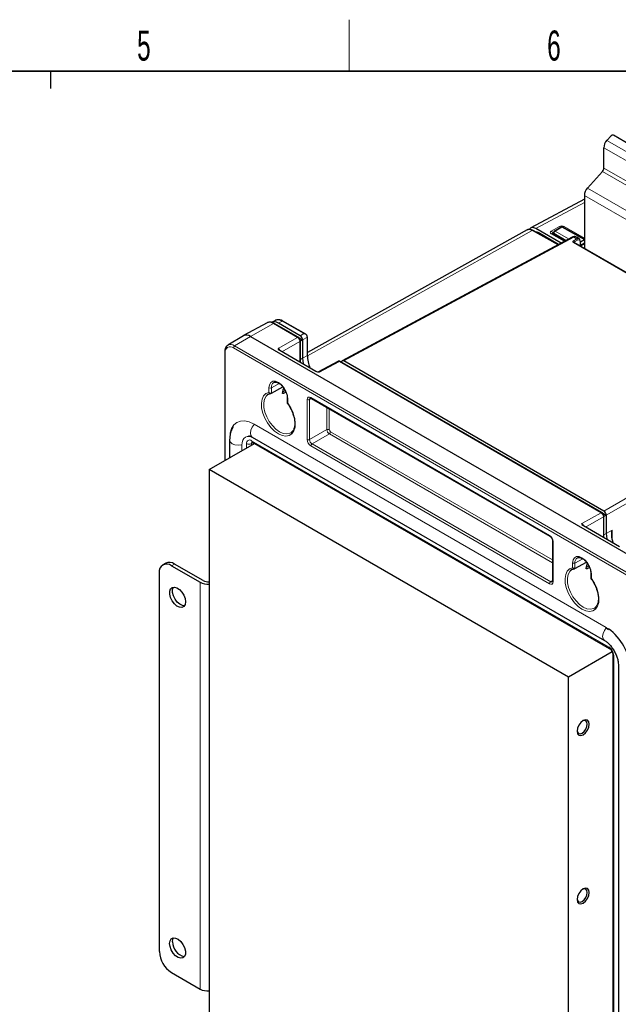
# Paper-space layout 'Blatt4' of a CAD drawing. Header units: millimetres. Extents: x 5 to 418, y 2 to 292.
# Tile 57 of 63: x 226 to 296, y 174 to 288. Entities that reach past the tile are written whole.
import ezdxf

# ---------------------------------------------------------------- set-up
doc = ezdxf.new("R2010")
doc.units = ezdxf.units.MM
doc.layers.add('SLD-0', color=7, linetype='Continuous')
doc.styles.add('SLDTEXTSTYLE0', font='TXT', dxfattribs={"width": 0.605})

psp = doc.layouts.new('Blatt4')

# ---------------------------------------------------------------- linework, layer by layer
at = {"color": 7, "linetype": 'Continuous', "lineweight": 25}
for p, q in [((294.77, 274.45), (295.25, 274.99)), ((297.5, 273.91), (295.52, 275.05)), ((294.41, 271.23), (294.41, 273.59)), ((292.5, 268.9), (294.25, 270.84)), ((292.15, 267.6), (285.89, 264.26)), ((292.15, 268.04), (292.15, 261.87)), ((285.49, 264.02), (259.89, 249.75)), ((289.12, 262.33), (286.17, 263.97)), ((289.43, 262.49), (286.48, 264.19)), ((289.14, 262.34), (286.76, 263.71)), ((288.54, 263.72), (288.53, 263.5)), ((289.43, 264.34), (288.64, 263.88)), ((292.15, 262.94), (289.62, 264.34)), ((290.72, 263.19), (263.95, 248.79)), ((289.86, 262.73), (288.38, 263.59)), ((319.28, 246.21), (290.95, 262.56)), ((291.53, 263), (291.25, 263.17)), ((292.15, 262.86), (291.69, 262.59)), ((291.69, 262.13), (291.69, 262.68)), ((292.15, 262.47), (291.69, 262.21)), ((256.16, 253.5), (255.73, 253.26)), ((259.71, 251.88), (257.04, 253.42)), ((255.19, 253.21), (252.46, 251.72)), ((258.83, 251.53), (256.04, 253.14)), ((259.05, 251.71), (256.51, 253.18)), ((252.44, 251.71), (250.63, 250.61)), ((253.25, 251.63), (299.08, 225.18)), ((259.34, 251.23), (258.9, 251.48)), ((259.33, 251.23), (259.07, 251.07)), ((259.07, 248.6), (259.07, 251.11)), ((259.33, 251.23), (259.34, 251.23)), ((259.34, 251.22), (259.34, 249.09)), ((259.89, 249.42), (259.89, 251.54)), ((260.86, 247.56), (256.68, 249.98)), ((250.26, 249.82), (250.26, 237.17)), ((294.41, 231.3), (264.14, 248.77)), ((263.43, 248.72), (261.12, 247.48)), ((294.18, 231.12), (263.72, 248.71)), ((255.7, 245.01), (257.04, 245.75)), ((257.39, 245.14), (257.11, 244.99)), ((257.54, 244.47), (257.54, 243.86)), ((260.33, 244.42), (288.12, 228.38)), ((253.46, 239.91), (294.47, 216.23)), ((257.96, 240.41), (258.07, 240.49)), ((248.45, 236.12), (253.72, 239.17)), ((250.84, 239.55), (250.84, 237.5)), ((253.48, 239.31), (295.06, 215.31)), ((290.31, 211.96), (248.45, 236.12)), ((248.45, 236.12), (248.45, 163.29)), ((294.69, 230.82), (294.25, 231.07)), ((294.69, 230.82), (294.42, 230.66)), ((294.42, 228.19), (294.42, 230.7)), ((294.69, 230.82), (294.69, 230.82)), ((294.69, 230.81), (294.69, 228.68)), ((296.22, 227.15), (292.03, 229.57)), ((288.45, 227.82), (288.45, 223.16)), ((295.54, 227.54), (295.39, 228.02)), ((243.4, 225.23), (243.06, 225.03)), ((244.06, 224.93), (247.4, 223.01)), ((247.74, 223.2), (244.4, 225.13)), ((291.05, 224.6), (292.39, 225.34)), ((292.75, 224.73), (292.47, 224.58)), ((242.65, 224.12), (242.65, 180.02)), ((292.9, 224.06), (292.9, 223.45)), ((293.32, 220), (293.43, 220.08)), ((294.73, 217.66), (294.95, 217.52)), ((295.39, 214.89), (290.31, 211.96)), ((295.44, 214.64), (295.44, 141.8)), ((296.1, 213.42), (296.1, 167.05)), ((290.31, 139.12), (290.31, 211.96)), ((244.06, 177.57), (247.4, 175.65))]:
    psp.add_line(p, q, dxfattribs=at)
at = {"color": 7, "linetype": 'Continuous', "lineweight": 18}
for p, q in [((304.1, 269.07), (294.77, 274.45)), ((303.74, 268.21), (294.41, 273.59)), ((303.58, 265.45), (294.25, 270.84)), ((303.74, 265.84), (294.41, 271.23)), ((301.84, 263.51), (292.5, 268.9)), ((292.15, 267.22), (286.48, 264.19)), ((301.48, 262.65), (292.15, 268.04)), ((286.07, 263.96), (259.89, 249.37)), ((289.06, 262.3), (286.07, 263.96)), ((286.76, 263.71), (286.7, 263.68)), ((288.28, 263.9), (289.23, 264.43)), ((288.54, 263.72), (288.42, 263.65)), ((288.42, 263.65), (288.42, 263.56)), ((289.52, 264.33), (288.73, 263.88)), ((288.73, 263.88), (290.31, 262.97)), ((292.15, 262.87), (289.52, 264.33)), ((289.8, 264.42), (292.15, 263.07)), ((290.92, 263.17), (264.14, 248.77)), ((289.8, 262.7), (288.28, 263.58)), ((290.02, 262.81), (288.59, 263.63)), ((288.59, 263.63), (288.59, 263.46)), ((319.18, 246.2), (290.85, 262.55)), ((290.9, 262.77), (291.24, 262.97)), ((291.24, 262.97), (290.92, 263.17)), ((291.33, 262.83), (290.98, 262.63)), ((290.99, 262.57), (290.99, 262.54)), ((291.66, 262.15), (291.66, 262.63)), ((292.15, 262.4), (291.69, 262.15)), ((256.95, 253.41), (256.51, 253.18)), ((259.47, 251.95), (256.95, 253.41)), ((255.94, 253.13), (253.25, 251.63)), ((258.73, 251.52), (255.94, 253.13)), ((251.41, 250.53), (253.25, 251.63)), ((256.5, 250.24), (258.73, 251.52)), ((259.01, 251.03), (256.93, 249.83)), ((259.01, 248.63), (259.01, 251.03)), ((259.05, 251.71), (259.47, 251.95)), ((259.89, 251.54), (259.34, 251.22)), ((297.1, 223.84), (251.27, 250.29)), ((251.41, 250.53), (297.23, 224.08)), ((250.32, 249.74), (250.32, 237.2)), ((259.07, 248.94), (259.34, 249.09)), ((259.34, 249.09), (259.89, 249.42)), ((263.62, 248.7), (261.32, 247.46)), ((294.09, 231.11), (263.62, 248.7)), ((255.41, 245.11), (255.41, 245.65)), ((255.7, 245.65), (256.6, 246.16)), ((255.7, 245.65), (255.7, 245.01)), ((257.31, 245.32), (256.98, 245.13)), ((257.06, 245.5), (257.17, 245.57)), ((294.41, 231.3), (320.26, 246.22)), ((320.54, 245.73), (294.69, 230.81)), ((256.98, 245.07), (257.11, 244.99)), ((257.6, 244.39), (257.6, 243.84)), ((259.86, 239.61), (259.86, 244.27)), ((260.38, 244.39), (260.14, 244.27)), ((260.14, 244.27), (260.14, 239.61)), ((260.29, 244.51), (288.08, 228.47)), ((262.16, 240.78), (262.16, 243.36)), ((262.44, 243.2), (262.44, 240.77)), ((294.69, 217.75), (253.68, 241.43)), ((260.14, 239.61), (262.16, 240.78)), ((262.45, 240.29), (260.43, 239.12)), ((288.45, 225.28), (262.45, 240.29)), ((262.59, 240.53), (288.45, 225.6)), ((252.26, 238.98), (252.26, 238.32)), ((252.81, 238.64), (252.81, 239.15)), ((253.37, 239.15), (253.57, 239.26)), ((253.37, 239.15), (253.37, 238.96)), ((253.4, 239.49), (294.97, 215.49)), ((288.08, 222.83), (260.29, 238.88)), ((260.43, 239.12), (288.22, 223.07)), ((291.86, 229.83), (294.09, 231.11)), ((294.37, 230.62), (292.29, 229.42)), ((294.37, 228.22), (294.37, 230.62)), ((294.42, 228.53), (294.69, 228.68)), ((294.69, 228.68), (295.38, 229.09)), ((295.38, 229.09), (295.38, 228.04)), ((288.51, 227.73), (288.51, 223.08)), ((244.4, 225.13), (244.06, 224.93)), ((290.77, 224.7), (290.77, 225.24)), ((291.05, 225.24), (291.96, 225.75)), ((291.05, 225.24), (291.05, 224.6)), ((292.67, 224.91), (292.34, 224.72)), ((292.41, 225.09), (292.53, 225.16)), ((292.33, 224.66), (292.47, 224.58)), ((292.96, 223.98), (292.96, 223.43)), ((247.4, 223.01), (247.4, 175.65)), ((288.22, 223.07), (288.45, 223.22)), ((294.94, 217.6), (294.69, 217.75)), ((295.56, 214.47), (295.56, 141.64))]:
    psp.add_line(p, q, dxfattribs=at)
at = {"color": 7, "linetype": 'Continuous', "lineweight": 25, "flags": 128}
for points in [[(286.44, 263.82), (286.59, 263.79), (286.76, 263.71)], [(259.34, 249.09), (259.39, 248.47), (259.41, 248.4)], [(255.36, 244.91), (255.35, 244.9), (255.19, 244.78)], [(253.48, 239.31), (253.48, 239.31), (253.47, 239.31)], [(294.69, 228.68), (294.75, 228.06), (294.76, 227.99)], [(290.72, 224.5), (290.71, 224.49), (290.54, 224.37)], [(245.69, 220.73), (245.64, 220.41), (245.49, 220.19), (245.27, 220.08), (245, 220.1), (244.69, 220.24), (244.4, 220.5), (244.15, 220.84), (243.96, 221.22), (243.86, 221.61), (243.86, 221.96), (243.96, 222.23), (244.15, 222.4), (244.4, 222.44), (244.69, 222.36), (245, 222.16), (245.27, 221.86), (245.49, 221.49), (245.64, 221.1), (245.69, 220.73)], [(245.57, 220.27), (245.33, 220.3), (245.03, 220.44), (244.74, 220.7), (244.49, 221.03), (244.3, 221.42), (244.2, 221.8), (244.2, 222.15), (244.3, 222.43), (244.31, 222.44)], [(292, 205.25), (292.28, 205.47), (292.51, 205.78), (292.66, 206.14), (292.72, 206.49), (292.66, 206.77), (292.51, 206.95), (292.28, 207), (292, 206.9), (291.73, 206.68), (291.5, 206.37), (291.34, 206.01), (291.29, 205.66), (291.34, 205.38), (291.5, 205.2), (291.73, 205.16), (292, 205.25)], [(291.88, 205.46), (292.11, 205.64), (292.3, 205.9), (292.43, 206.2), (292.48, 206.49), (292.43, 206.72), (292.3, 206.87), (292.11, 206.91), (291.94, 206.86)], [(291.29, 205.74), (291.34, 205.57), (291.46, 205.42), (291.66, 205.38), (291.88, 205.46)], [(292, 185.65), (292.28, 185.87), (292.51, 186.19), (292.66, 186.54), (292.72, 186.89), (292.66, 187.18), (292.51, 187.35), (292.28, 187.4), (292, 187.3), (291.73, 187.08), (291.5, 186.77), (291.34, 186.41), (291.29, 186.07), (291.34, 185.78), (291.5, 185.6), (291.73, 185.56), (292, 185.65)], [(291.88, 185.86), (292.11, 186.05), (292.3, 186.31), (292.43, 186.6), (292.48, 186.89), (292.43, 187.13), (292.3, 187.28), (292.11, 187.31), (291.94, 187.26)], [(291.29, 186.14), (291.34, 185.97), (291.46, 185.82), (291.66, 185.78), (291.88, 185.86)], [(243.85, 180.96), (243.9, 181.28), (244.04, 181.5), (244.27, 181.61), (244.54, 181.59), (244.85, 181.45), (245.14, 181.19), (245.39, 180.85), (245.58, 180.47), (245.68, 180.08), (245.68, 179.73), (245.58, 179.46), (245.39, 179.29), (245.14, 179.25), (244.85, 179.33), (244.54, 179.53), (244.27, 179.83), (244.04, 180.2), (243.9, 180.59), (243.85, 180.96)], [(244.19, 181.16), (244.24, 181.47), (244.31, 181.62)]]:
    psp.add_lwpolyline(points, dxfattribs=at)
at = {"color": 7, "linetype": 'Continuous', "lineweight": 18, "flags": 128}
for points in [[(290.97, 262.55), (290.97, 262.56), (290.99, 262.57)], [(255.41, 245.65), (255.47, 246.01), (255.62, 246.27), (255.87, 246.41), (256.17, 246.42), (256.51, 246.28), (256.85, 246.03), (257.15, 245.67), (257.39, 245.25), (257.55, 244.81), (257.6, 244.39)], [(257.6, 243.84), (257.95, 243.3), (258.22, 242.72), (258.4, 242.13), (258.48, 241.56), (258.45, 241.05), (258.32, 240.62), (258.09, 240.29), (257.78, 240.09), (257.39, 240.02), (256.96, 240.09), (256.51, 240.29), (256.05, 240.61), (255.62, 241.04), (255.24, 241.55), (254.92, 242.12), (254.69, 242.71), (254.56, 243.29), (254.53, 243.84), (254.61, 244.31), (254.79, 244.7), (255.06, 244.97), (255.41, 245.11)], [(255.19, 244.78), (255.08, 244.67), (254.9, 244.32), (254.82, 243.88), (254.83, 243.37), (254.95, 242.82), (255.16, 242.27), (255.45, 241.73), (255.81, 241.25), (256.22, 240.84), (256.65, 240.53), (257.08, 240.34), (257.48, 240.28), (257.84, 240.35), (257.96, 240.41)], [(253.68, 241.43), (253.13, 241.68), (252.6, 241.8), (252.11, 241.78), (251.68, 241.62), (251.33, 241.33), (251.07, 240.92), (250.91, 240.4), (250.85, 239.79)], [(253.68, 241.36), (253.46, 241.06), (253.31, 240.71), (253.25, 240.37), (253.31, 240.09), (253.46, 239.91), (253.46, 239.91)], [(253.69, 241.37), (253.68, 241.4), (253.68, 241.43)], [(253.49, 239.89), (253.4, 239.93), (253.14, 239.99), (252.89, 239.98), (252.68, 239.9), (252.5, 239.75), (252.37, 239.54), (252.29, 239.28), (252.26, 238.98)], [(250.84, 239.55), (250.92, 239.33), (251.13, 239.14), (251.46, 239.02), (251.84, 238.97), (252.22, 239.02), (252.23, 239.02)], [(252.26, 238.98), (252.24, 239), (252.22, 239.02)], [(290.77, 225.24), (290.82, 225.6), (290.98, 225.86), (291.22, 226), (291.53, 226.01), (291.86, 225.87), (292.2, 225.62), (292.51, 225.26), (292.75, 224.84), (292.9, 224.4), (292.96, 223.98)], [(292.96, 223.43), (293.31, 222.89), (293.58, 222.31), (293.76, 221.72), (293.84, 221.15), (293.81, 220.64), (293.68, 220.21), (293.45, 219.88), (293.13, 219.68), (292.75, 219.61), (292.32, 219.68), (291.86, 219.88), (291.41, 220.2), (290.98, 220.63), (290.59, 221.14), (290.28, 221.71), (290.05, 222.3), (289.92, 222.88), (289.89, 223.43), (289.97, 223.9), (290.15, 224.29), (290.42, 224.56), (290.77, 224.7)], [(290.54, 224.37), (290.44, 224.26), (290.26, 223.91), (290.17, 223.47), (290.19, 222.96), (290.3, 222.41), (290.51, 221.86), (290.81, 221.32), (291.17, 220.84), (291.57, 220.43), (292, 220.12), (292.43, 219.93), (292.84, 219.87), (293.2, 219.94), (293.32, 220)], [(294.71, 217.7), (294.7, 217.7), (294.47, 217.39), (294.32, 217.03), (294.27, 216.69), (294.32, 216.41), (294.47, 216.23)], [(294.7, 217.69), (294.69, 217.72), (294.69, 217.75)]]:
    psp.add_lwpolyline(points, dxfattribs=at)
at = {"color": 7, "linetype": 'Continuous', "lineweight": 25}
for centre, radius, start, end in [((295.77, 273.53), 1.37, 137.3803, 177.2082), ((295.42, 274.84), 0.229, 65.6249, 140.0228), ((293.79, 271.26), 0.621, 317.3803, 357.2082), ((293.51, 267.98), 1.37, 137.3803, 177.2082), ((288.74, 263.71), 0.2, 119.9973, 178.2831), ((289.53, 264.17), 0.2, 60.8765, 119.9973), ((291.63, 262.67), 0.0593, 5.0787, 66.2415), ((252.79, 251), 0.785, 53.61, 116.0303), ((264.15, 249.52), 4.26, 181.304, 201.5157), ((258.58, 244.99), 1.6, 155.8788, 177.0252), ((243.51, 224.26), 0.873, 50.7967, 189.214), ((243.82, 224.31), 1.01, 54.3824, 114.3071), ((293.93, 224.58), 1.6, 155.8788, 177.0252), ((248.29, 224.72), 1.93, 242.4825, 274.6241), ((248.3, 224.26), 1.2, 242.3129, 277.1671), ((291.31, 212.54), 6.22, 3.5544, 54.3191), ((245.89, 181.11), 1.7, 178.48, 259.0258), ((245.72, 180.16), 3.07, 182.6055, 237.3945), ((248.29, 177.36), 1.93, 242.4825, 274.6241)]:
    psp.add_arc(centre, radius, start, end, dxfattribs=at)
at = {"color": 7, "linetype": 'Continuous', "lineweight": 18}
for centre, radius, start, end in [((286.13, 263.88), 0.101, 66.0875, 125.3629), ((288.11, 263.64), 0.304, 2.2121, 57.2055), ((288.63, 263.72), 0.0987, 183.3564, 244.5065), ((288.89, 263.62), 0.299, 121.7854, 177.6373), ((288.68, 263.79), 0.0992, 55.4558, 114.5798), ((289.08, 264.18), 0.293, 22.5957, 57.6591), ((289.47, 264.25), 0.0992, 55.4558, 114.5798), ((289.58, 264.25), 0.101, 66.0875, 125.3629), ((289.95, 264.17), 0.293, 121.4732, 153.7175), ((288.33, 263.49), 0.0992, 65.4202, 124.5442), ((290.8, 263.01), 0.198, 53.6019, 112.9652), ((290.8, 262.62), 0.179, 1.7215, 58.2785), ((291.15, 262.82), 0.179, 1.7215, 58.2785), ((291.63, 262.69), 0.0594, 295.3879, 354.638), ((257, 253.33), 0.099, 65.3602, 124.6041), ((255.49, 252.5), 0.776, 54.4732, 113.272), ((256, 253.05), 0.099, 65.3602, 124.6041), ((258.79, 251.44), 0.099, 65.3735, 124.603), ((258.97, 251.12), 0.099, 295.3886, 354.63), ((250.9, 249.83), 0.592, 50.7967, 189.214), ((250.96, 249.93), 0.758, 53.5029, 117.2322), ((251.58, 250.28), 0.308, 123.2297, 177.3477), ((250.36, 249.83), 0.0988, 185.107, 246.2389), ((263.68, 248.62), 0.099, 65.3602, 124.6041), ((255.56, 245.93), 0.308, 242.6565, 296.7662), ((256.33, 245.73), 0.638, 122.9484, 187.6073), ((257.64, 244.48), 0.0991, 185.7795, 246.1773), ((260.01, 244.54), 0.308, 242.6565, 296.7662), ((260.39, 244.5), 0.0988, 173.763, 234.9248), ((262.3, 240.5), 0.308, 62.6565, 116.7662), ((253.17, 239.21), 0.362, 50.7967, 189.214), ((260.01, 239.88), 0.308, 242.6565, 296.7662), ((262.28, 240.54), 0.308, 303.2297, 357.3477), ((253.09, 239.7), 0.616, 242.6565, 296.7662), ((253.6, 239.17), 0.227, 134.7388, 184.7893), ((253.6, 239.47), 0.205, 174.6861, 231.4559), ((260.6, 238.86), 0.308, 123.2297, 177.3477), ((294.14, 231.03), 0.099, 65.3735, 124.603), ((294.33, 230.71), 0.099, 295.3886, 354.63), ((288.18, 228.46), 0.0991, 173.8286, 234.2083), ((288.54, 227.82), 0.0962, 184.5016, 247.1535), ((291.68, 225.32), 0.638, 122.9484, 187.6073), ((290.91, 225.52), 0.308, 242.6565, 296.7662), ((292.99, 224.07), 0.0963, 184.6485, 247.1387), ((288.39, 222.82), 0.308, 123.2297, 177.3477), ((288.54, 223.16), 0.0961, 184.1293, 247.1908), ((294.29, 214.42), 1.27, 2.6055, 57.3945), ((295.18, 215.47), 0.203, 174.5306, 233.212), ((295.64, 214.66), 0.203, 186.6708, 245.4843)]:
    psp.add_arc(centre, radius, start, end, dxfattribs=at)
at = {"color": 7, "linetype": 'Continuous', "lineweight": 25}
for centre, major_axis, ratio, start_param, end_param in [((286.08, 262.97), (-0.6, 1.04), 0.575637, 5.516667, 6.275931), ((286.48, 263.21), (-0.6, 1.04), 0.577176, 5.497991, 6.59462), ((291.24, 262.48), (0.294, 0.523), 0.569264, 5.490917, 7.04426), ((256.51, 251.87), (-0.8, 1.39), 0.577202, 5.498017, 6.265551), ((256.94, 252.1), (-0.79, 1.39), 0.577214, 5.500222, 6.267755), ((259.05, 251.38), (-0.2, 0.346), 0.577557, 3.944525, 5.497716), ((251.09, 246.79), (8.24, 4.44), 0.030727, 6.266645, 6.283799), ((259.61, 251.7), (-0.2, 0.346), 0.577557, 3.927224, 4.460624), ((264.14, 248.44), (-0.2, 0.347), 0.577206, 5.498021, 7.051211), ((294.41, 230.97), (-0.2, 0.346), 0.577557, 3.944525, 5.497716), ((286.45, 226.38), (8.24, 4.44), 0.030727, 6.266645, 6.283799)]:
    psp.add_ellipse(centre, major_axis=major_axis, ratio=ratio, start_param=start_param, end_param=end_param, dxfattribs=at)
at = {"color": 7, "linetype": 'Continuous', "lineweight": 18}
for centre, major_axis, ratio, start_param, end_param in [((288.56, 263.73), (0.4, -0.006), 0.566782, 2.364314, 3.934806), ((288.56, 263.57), (0.2, -0.012), 0.555022, 2.38778, 3.184773), ((289.52, 264.27), (0.4, -0.006), 0.567122, 0.794121, 2.364612), ((290.85, 262.39), (0.096, 0.176), 0.561044, 6.269983, 7.037847), ((291.05, 262.59), (0.075, 0.62), 0.711534, 5.989162, 6.757026), ((290.76, 262.44), (0.156, 0.28), 0.567218, 5.489279, 5.724742), ((291.32, 262.43), (0.234, 0.419), 0.567218, 5.489279, 7.042622), ((258.73, 251.2), (-0.2, 0.346), 0.587456, 3.927225, 5.497717), ((256.5, 249.91), (-0.2, 0.346), 0.567659, 4.474545, 5.497716), ((263.62, 248.37), (-0.195, 0.349), 0.577293, 5.506744, 6.274459), ((261.32, 247.13), (-0.205, 0.344), 0.576943, 5.489313, 6.261394), ((260.29, 244.02), (-0.3, 0.52), 0.577206, 5.498021, 7.068512), ((260.43, 244.11), (-0.205, 0.344), 0.576943, 6.261428, 7.059805), ((262.44, 240.61), (-0.2, 0.346), 0.567307, 0.785631, 2.356123), ((262.59, 240.69), (-0.1, 0.173), 0.577557, 0.785632, 2.356124), ((260.29, 239.37), (-0.3, 0.52), 0.577557, 0.785632, 2.356124), ((260.43, 239.45), (-0.2, 0.346), 0.587808, 0.785633, 2.356124), ((294.08, 230.79), (-0.2, 0.346), 0.587456, 3.927225, 5.497717), ((291.86, 229.5), (-0.2, 0.346), 0.567659, 4.474545, 5.497716), ((288.08, 227.98), (-0.3, 0.52), 0.577557, 3.927224, 5.497716), ((288.08, 223.32), (-0.3, 0.52), 0.577206, 2.356428, 3.92692), ((288.22, 223.4), (-0.195, 0.35), 0.576942, 2.365135, 3.174125)]:
    psp.add_ellipse(centre, major_axis=major_axis, ratio=ratio, start_param=start_param, end_param=end_param, dxfattribs=at)
at = {"color": 7, "linetype": 'Continuous', "lineweight": 25}
for points, knots in [([(286.17, 263.97), (286.11, 264), (285.97, 264.07), (285.76, 264.11), (285.62, 264.06), (285.56, 264.04)], [0, 0, 0, 0, 0.26354, 0.700244, 1, 1, 1, 1]), ([(288.38, 263.59), (288.37, 263.59), (288.35, 263.6), (288.35, 263.6), (288.35, 263.6)], [0, 0, 0, 0, 0.583054, 1, 1, 1, 1]), ([(291.26, 263.15), (291.25, 263.16), (291.18, 263.21), (291.04, 263.25), (290.86, 263.25), (290.76, 263.21), (290.72, 263.19)], [0, 0, 0, 0, 0.0777573, 0.4283548, 0.7558857, 1, 1, 1, 1]), ([(290.95, 262.56), (290.95, 262.56), (290.95, 262.56), (290.95, 262.56), (290.95, 262.56)], [0, 0, 0, 0, 0.305064, 1, 1, 1, 1]), ([(257.04, 253.42), (256.98, 253.45), (256.81, 253.54), (256.53, 253.59), (256.28, 253.57), (256.17, 253.49), (256.13, 253.46)], [0, 0, 0, 0, 0.1893642, 0.5501898, 0.8578401, 1, 1, 1, 1]), ([(256.04, 253.14), (255.98, 253.17), (255.81, 253.26), (255.54, 253.31), (255.31, 253.29), (255.22, 253.22), (255.2, 253.21)], [0, 0, 0, 0, 0.20407, 0.592975, 0.92256, 1, 1, 1, 1]), ([(259.07, 251.11), (259.07, 251.16), (259.06, 251.24), (258.99, 251.38), (258.91, 251.48), (258.85, 251.52), (258.83, 251.53)], [0, 0, 0, 0, 0.249504, 0.542176, 0.84795, 1, 1, 1, 1]), ([(259.85, 251.73), (259.85, 251.74), (259.84, 251.75), (259.83, 251.77), (259.81, 251.79), (259.8, 251.81), (259.78, 251.83), (259.75, 251.85), (259.73, 251.87), (259.7, 251.89), (259.66, 251.9), (259.62, 251.92), (259.58, 251.93), (259.54, 251.94), (259.51, 251.95), (259.48, 251.95), (259.47, 251.95), (259.47, 251.95)], [0, 0, 0, 0, 0.053919, 0.108428, 0.164578, 0.221198, 0.286272, 0.351851, 0.41879, 0.486112, 0.576749, 0.668076, 0.761331, 0.855166, 0.924752, 0.994551, 1, 1, 1, 1]), ([(250.62, 250.58), (250.57, 250.55), (250.44, 250.48), (250.32, 250.24), (250.26, 250), (250.26, 249.85), (250.26, 249.82)], [0, 0, 0, 0, 0.209029, 0.549288, 0.900097, 1, 1, 1, 1]), ([(256.68, 249.98), (256.65, 250), (256.55, 250.07), (256.53, 250.16), (256.51, 250.23), (256.5, 250.24), (256.5, 250.24)], [0, 0, 0, 0, 0.2886981, 0.9164556, 0.9948554, 1, 1, 1, 1]), ([(263.72, 248.71), (263.68, 248.73), (263.6, 248.76), (263.5, 248.76), (263.45, 248.73), (263.43, 248.72)], [0, 0, 0, 0, 0.452017, 0.801718, 1, 1, 1, 1]), ([(261.32, 247.46), (261.31, 247.46), (261.3, 247.46), (261.19, 247.47), (261.02, 247.49), (260.9, 247.55), (260.86, 247.56)], [0, 0, 0, 0, 0.005145, 0.083544, 0.711302, 1, 1, 1, 1]), ([(255.99, 246.26), (256.03, 246.28), (256.12, 246.33), (256.33, 246.3), (256.61, 246.17), (256.89, 245.94), (257.11, 245.69), (257.2, 245.52), (257.23, 245.46)], [0, 0, 0, 0, 0.164048, 0.3433566, 0.5356203, 0.7245657, 0.9140039, 1, 1, 1, 1]), ([(257.23, 245.46), (257.27, 245.4), (257.38, 245.21), (257.49, 244.89), (257.54, 244.63), (257.54, 244.5), (257.54, 244.47)], [0, 0, 0, 0, 0.199972, 0.56447, 0.906009, 1, 1, 1, 1]), ([(255.22, 244.8), (255.22, 244.8), (255.28, 244.89), (255.42, 244.95), (255.59, 244.98), (255.65, 244.99)], [0, 0, 0, 0, 0.0186569, 0.6287294, 1, 1, 1, 1]), ([(255.41, 245.11), (255.42, 245.1), (255.43, 245.09), (255.47, 245.05), (255.53, 245.02), (255.59, 245), (255.65, 244.99), (255.68, 245.01), (255.7, 245.01)], [0, 0, 0, 0, 0.0059063, 0.2194964, 0.4376705, 0.6317636, 0.815685, 1, 1, 1, 1]), ([(257.11, 244.99), (257.1, 244.99), (257.06, 244.97), (257.02, 244.98), (256.99, 245), (256.98, 245.04), (256.98, 245.06), (256.98, 245.07)], [0, 0, 0, 0, 0.217012, 0.434027, 0.650902, 0.86732, 1, 1, 1, 1]), ([(260.23, 244.45), (260.23, 244.45), (260.23, 244.45), (260.24, 244.46), (260.29, 244.44), (260.32, 244.43), (260.33, 244.42)], [0, 0, 0, 0, 0.053386, 0.546136, 0.902846, 1, 1, 1, 1]), ([(257.6, 243.84), (257.6, 243.84), (257.6, 243.84), (257.59, 243.84), (257.58, 243.84), (257.57, 243.84), (257.56, 243.85), (257.56, 243.85), (257.55, 243.85), (257.55, 243.85), (257.54, 243.86), (257.54, 243.86), (257.54, 243.86), (257.54, 243.86)], [0, 0, 0, 0, 0.011192, 0.111464, 0.212206, 0.314417, 0.417137, 0.51942, 0.622242, 0.726812, 0.832014, 0.923031, 1, 1, 1, 1]), ([(257.54, 243.85), (257.58, 243.81), (257.72, 243.62), (257.95, 243.24), (258.14, 242.86), (258.2, 242.65), (258.21, 242.61)], [0, 0, 0, 0, 0.118174, 0.5164, 0.91525, 1, 1, 1, 1]), ([(258.21, 242.61), (258.26, 242.47), (258.37, 242.16), (258.43, 241.7), (258.43, 241.25), (258.34, 240.87), (258.21, 240.62), (258.09, 240.53), (258.05, 240.49)], [0, 0, 0, 0, 0.148026, 0.33531, 0.521526, 0.706874, 0.892509, 1, 1, 1, 1]), ([(251.26, 241.1), (251.2, 241), (251.04, 240.74), (250.9, 240.27), (250.84, 239.85), (250.84, 239.6), (250.84, 239.55)], [0, 0, 0, 0, 0.232311, 0.560267, 0.906018, 1, 1, 1, 1]), ([(253.02, 240.06), (253.03, 240.06), (253.06, 240.06), (253.21, 240.04), (253.38, 239.95), (253.46, 239.91)], [0, 0, 0, 0, 0.203764, 0.60493, 1, 1, 1, 1]), ([(253.42, 239.33), (253.42, 239.33), (253.42, 239.33), (253.46, 239.32), (253.48, 239.31)], [0, 0, 0, 0, 0.466287, 1, 1, 1, 1]), ([(294.42, 230.7), (294.42, 230.75), (294.41, 230.83), (294.35, 230.97), (294.27, 231.07), (294.2, 231.11), (294.18, 231.12)], [0, 0, 0, 0, 0.249504, 0.542176, 0.84795, 1, 1, 1, 1]), ([(292.03, 229.57), (292, 229.59), (291.91, 229.66), (291.88, 229.75), (291.86, 229.82), (291.86, 229.83), (291.86, 229.83)], [0, 0, 0, 0, 0.288698, 0.916456, 0.994855, 1, 1, 1, 1]), ([(288.12, 228.38), (288.15, 228.36), (288.2, 228.33), (288.29, 228.24), (288.37, 228.11), (288.43, 227.97), (288.45, 227.87), (288.45, 227.83), (288.45, 227.82)], [0, 0, 0, 0, 0.147487, 0.337141, 0.539403, 0.747043, 0.933502, 1, 1, 1, 1]), ([(295.39, 228.02), (295.36, 228.15), (295.3, 228.5), (295.34, 228.87), (295.38, 229.09), (295.38, 229.09)], [0, 0, 0, 0, 0.350629, 0.993747, 1, 1, 1, 1]), ([(291.34, 225.85), (291.38, 225.87), (291.47, 225.92), (291.69, 225.89), (291.96, 225.76), (292.24, 225.53), (292.46, 225.28), (292.56, 225.11), (292.59, 225.05)], [0, 0, 0, 0, 0.164048, 0.343357, 0.53562, 0.724566, 0.914004, 1, 1, 1, 1]), ([(291.05, 224.6), (291.03, 224.6), (291, 224.58), (290.94, 224.59), (290.88, 224.61), (290.82, 224.64), (290.79, 224.68), (290.77, 224.69), (290.77, 224.7)], [0, 0, 0, 0, 0.184315, 0.368236, 0.56233, 0.780504, 0.994094, 1, 1, 1, 1]), ([(292.59, 225.05), (292.63, 224.99), (292.74, 224.8), (292.85, 224.48), (292.89, 224.22), (292.9, 224.09), (292.9, 224.06)], [0, 0, 0, 0, 0.199972, 0.56447, 0.906009, 1, 1, 1, 1]), ([(290.57, 224.39), (290.57, 224.39), (290.64, 224.48), (290.78, 224.54), (290.94, 224.57), (291, 224.58)], [0, 0, 0, 0, 0.018657, 0.628729, 1, 1, 1, 1]), ([(292.47, 224.58), (292.45, 224.58), (292.42, 224.56), (292.38, 224.57), (292.35, 224.59), (292.33, 224.63), (292.33, 224.65), (292.33, 224.66)], [0, 0, 0, 0, 0.217012, 0.434027, 0.650902, 0.86732, 1, 1, 1, 1]), ([(288.45, 223.16), (288.45, 223.14), (288.44, 223.09), (288.42, 223.06), (288.42, 223.06), (288.42, 223.06)], [0, 0, 0, 0, 0.3024273, 0.6739717, 1, 1, 1, 1]), ([(292.9, 223.45), (292.9, 223.45), (292.9, 223.45), (292.9, 223.45), (292.9, 223.44), (292.91, 223.44), (292.91, 223.44), (292.92, 223.44), (292.93, 223.43), (292.93, 223.43), (292.94, 223.43), (292.95, 223.43), (292.96, 223.43), (292.96, 223.43)], [0, 0, 0, 0, 0.074403, 0.167977, 0.2702, 0.373024, 0.477648, 0.582859, 0.683118, 0.783861, 0.886085, 0.988808, 1, 1, 1, 1]), ([(292.9, 223.44), (292.93, 223.4), (293.08, 223.21), (293.3, 222.83), (293.5, 222.45), (293.56, 222.24), (293.57, 222.2)], [0, 0, 0, 0, 0.118388, 0.516517, 0.91527, 1, 1, 1, 1]), ([(293.57, 222.2), (293.62, 222.06), (293.72, 221.75), (293.79, 221.29), (293.78, 220.84), (293.69, 220.46), (293.56, 220.21), (293.45, 220.12), (293.41, 220.08)], [0, 0, 0, 0, 0.148026, 0.33531, 0.521526, 0.706874, 0.892509, 1, 1, 1, 1]), ([(294.47, 216.23), (294.52, 216.2), (294.67, 216.11), (294.94, 215.89), (295.25, 215.55), (295.55, 215.14), (295.79, 214.69), (295.97, 214.23), (296.08, 213.78), (296.09, 213.54), (296.1, 213.42)], [0, 0, 0, 0, 0.067317, 0.196455, 0.328553, 0.463335, 0.599484, 0.735424, 0.869355, 1, 1, 1, 1]), ([(295.06, 215.31), (295.08, 215.29), (295.13, 215.26), (295.22, 215.17), (295.31, 215.04), (295.39, 214.89), (295.44, 214.74), (295.44, 214.67), (295.44, 214.64)], [0, 0, 0, 0, 0.126625, 0.289551, 0.468264, 0.657184, 0.845913, 1, 1, 1, 1])]:
    psp.add_open_spline(points, degree=3, knots=knots, dxfattribs=at)
at = {"color": 7, "linetype": 'Continuous', "lineweight": 18}
for points, knots in [([(290.85, 262.55), (290.85, 262.55), (290.85, 262.56), (290.84, 262.58), (290.82, 262.62), (290.81, 262.68), (290.84, 262.73), (290.88, 262.76), (290.9, 262.77)], [0, 0, 0, 0, 0.00476, 0.043588, 0.24638, 0.560597, 0.77998, 1, 1, 1, 1]), ([(290.98, 262.63), (290.98, 262.63), (290.97, 262.62), (290.96, 262.62), (290.95, 262.62), (290.95, 262.61), (290.94, 262.61), (290.94, 262.61), (290.93, 262.61), (290.93, 262.6), (290.92, 262.6), (290.91, 262.6), (290.91, 262.6), (290.9, 262.59), (290.89, 262.59), (290.88, 262.58), (290.87, 262.58), (290.86, 262.57), (290.86, 262.56), (290.85, 262.55), (290.85, 262.55)], [0, 0, 0, 0, 0.035702, 0.108264, 0.145127, 0.186953, 0.228956, 0.271326, 0.313769, 0.396858, 0.479969, 0.563007, 0.604618, 0.646272, 0.717111, 0.78852, 0.86086, 0.933913, 0.99473, 1, 1, 1, 1])]:
    psp.add_open_spline(points, degree=3, knots=knots, dxfattribs=at)
at = {"layer": 'SLD-0', "lineweight": 18}
psp.add_line((264.75, 282.5), (264.75, 288.5), dxfattribs=at)
at = {"layer": 'SLD-0', "lineweight": 35}
psp.add_line((408, 282.5), (26, 282.5), dxfattribs=at)
at = {"layer": 'SLD-0'}
psp.add_line((230, 280.5), (230, 282.5), dxfattribs=at)
psp.add_line((230, 280.5), (230, 282.5), dxfattribs=at)

# ---------------------------------------------------------------- texts
at = {"layer": 'SLD-0', "char_height": 3.5, "attachment_point": 2, "style": 'SLDTEXTSTYLE0'}
for s, insert in [('5', (240.85, 287.24)), ('6', (288.6, 287.24))]:
    psp.add_mtext(s, dxfattribs=dict(at, insert=insert))

doc.saveas('drawing.dxf')
